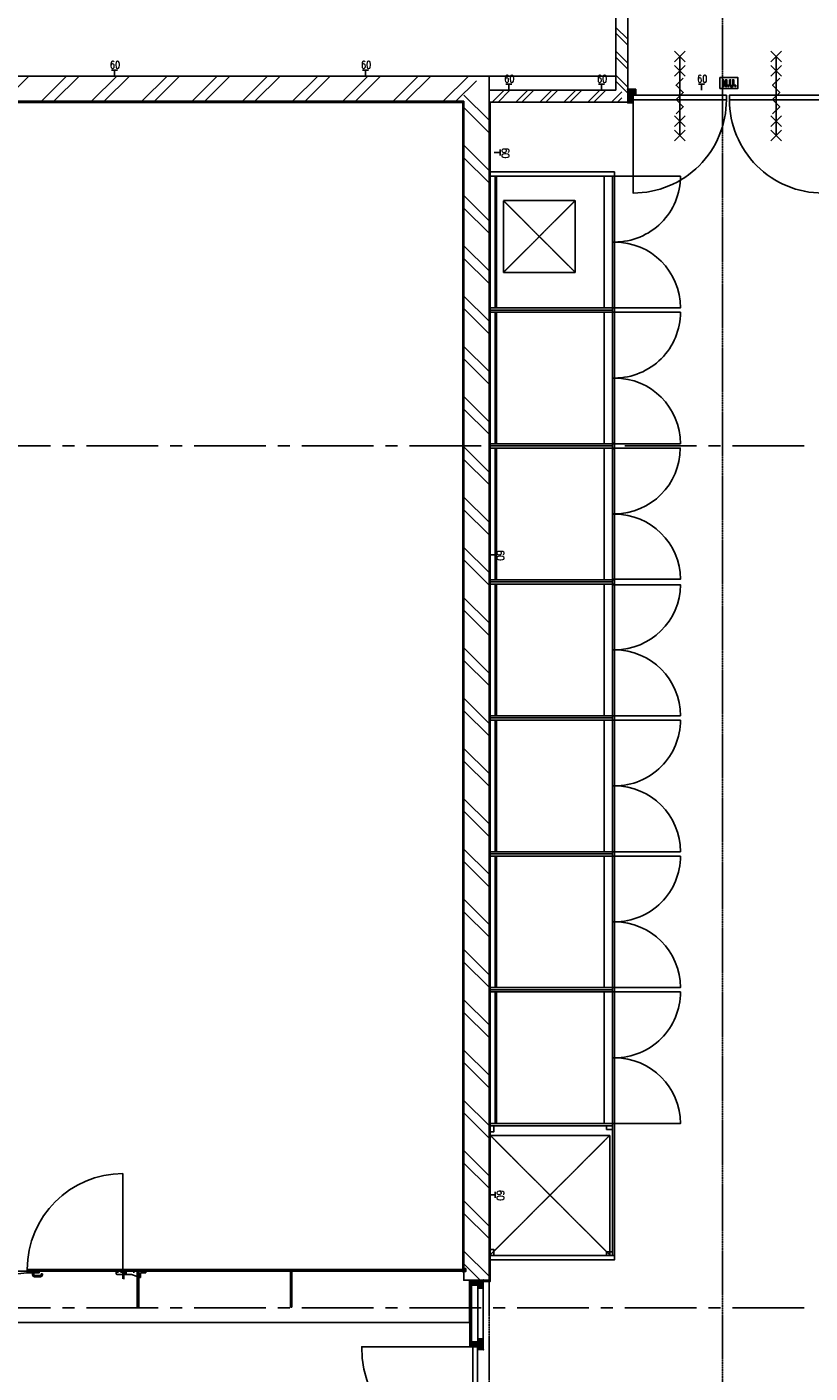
# Model space of a CAD drawing. Extents: x -66955 to 52345, y -20450 to 69550.
# Tile 23 of 94: x -60454 to -53906, y 33639 to 44886. Entities that reach past the tile are written whole.
import ezdxf
from ezdxf.enums import TextEntityAlignment as Align

# ---------------------------------------------------------------- set-up
doc = ezdxf.new("R2010")
doc.units = 0
doc.header["$MEASUREMENT"] = 0
for name, pattern in [('DASHDOT', [1, 0.5, -0.25, 0, -0.25]), ('DASHED', [0.75, 0.5, -0.25]), ('HIDDEN', [0.375, 0.25, -0.125]), ('LEEG', [1, -1])]:
    doc.linetypes.add(name, pattern=pattern)
for name, color, linetype in [('BEGGR$--21-', 7, 'CONTINUOUS'), ('BEGGR$--22-', 7, 'CONTINUOUS'), ('BEGGR$--31-', 7, 'CONTINUOUS'), ('BEGGR$--32-', 7, 'CONTINUOUS'), ('BEGGR$--43-', 7, 'CONTINUOUS'), ('BEGGR$--44-', 7, 'CONTINUOUS'), ('BEGGR$--71-', 7, 'CONTINUOUS'), ('BEGGR$--E5-', 7, 'CONTINUOUS'), ('BEGGR$--E6-', 7, 'CONTINUOUS'), ('STRAMIEN--05-', 7, 'CONTINUOUS'), ('STRAMIEN--E7-', 7, 'CONTINUOUS')]:
    doc.layers.add(name, color=color, linetype=linetype)
doc.styles.add('ROMANS', font='ROMANS', dxfattribs={"height": 0.2})
doc.styles.add('txt', font='TXT', dxfattribs={"height": 0.2})

# ---------------------------------------------------------------- blocks, each defined once
blk = doc.blocks.new('*O583')
at = {"layer": 'BEGGR$--E6-', "color": 7, "linetype": 'CONTINUOUS'}
for p, q in [((-45, 375), (45, 285)), ((-45, 285), (45, 375)), ((-45, 255), (45, 165)), ((-45, 165), (45, 255)), ((0, 330), (0, -330)), ((-45, -165), (45, -255)), ((-45, -255), (45, -165)), ((-45, -285), (45, -375)), ((-45, -375), (45, -285))]:
    blk.add_line(p, q, dxfattribs=at)
blk.add_lwpolyline([(30, 150), (-30, 90), (30.02, 30), (-30, -30), (30, -90), (-30, -150)], dxfattribs=at)
blk = doc.blocks.new('*O584')
at = {"layer": 'BEGGR$--E6-', "color": 7, "linetype": 'CONTINUOUS'}
for p, q in [((-45, 375), (45, 285)), ((-45, 285), (45, 375)), ((-45, 255), (45, 165)), ((-45, 165), (45, 255)), ((0, 330), (0, -330)), ((-45, -165), (45, -255)), ((-45, -255), (45, -165)), ((-45, -285), (45, -375)), ((-45, -375), (45, -285))]:
    blk.add_line(p, q, dxfattribs=at)
blk.add_lwpolyline([(30, 150), (-30, 90), (30.02, 30), (-30, -30), (30, -90), (-30, -150)], dxfattribs=at)
blk = doc.blocks.new('*O585')
at = {"layer": 'BEGGR$--E6-', "color": 7, "linetype": 'CONTINUOUS'}
for points in [[(-75, -45), (75, -45), (75, 45), (-75, 45)], [(-52.78, -30), (-44.59, -30), (-44.59, 7.3), (-27.24, -30), (-18.4, -30), (-18.4, 26.76), (-26.59, 26.74), (-26.59, -11.12), (-44.21, 26.76), (-52.78, 26.76)], [(6.14, 26.74), (6.14, -3.58), (6.35, -11.97), (6.99, -18.01), (7.9, -21.25), (9.43, -24.32), (11.6, -27.04), (14.47, -29.2), (18.41, -30.62), (23.84, -31.08), (28.48, -30.66), (32.12, -29.36), (34.98, -27.36), (37.2, -24.73), (38.8, -21.49), (39.82, -17.59), (40.33, -11.86), (40.51, -3.13), (40.51, 26.74), (32.33, 26.74), (32.32, -4.72), (31.93, -14.38), (31.12, -17.06), (29.52, -19.27), (27.04, -20.77), (23.6, -21.28), (20.12, -20.74), (17.49, -19.14), (15.67, -16.7), (14.68, -13.54), (14.33, -4.04), (14.33, 26.76)], [(-10.22, -30), (-2.04, -30), (-2.04, -19.09), (-10.22, -19.09)], [(48.69, -30), (56.88, -30), (56.88, -19.09), (48.7, -19.09)]]:
    blk.add_lwpolyline(points, close=True, dxfattribs=at)
blk = doc.blocks.new('*O601')
at = {"layer": 'BEGGR$--32-', "color": 7, "linetype": 'CONTINUOUS'}
blk.add_lwpolyline([(390, -371, 0.414214), (-390, 409), (-390, -371), (390, -371)], format="xyb", dxfattribs=at)
blk.add_lwpolyline([(-390, -409), (390, -409), (390, -371), (-390, -371)], close=True, dxfattribs=at)
blk = doc.blocks.new('*O602')
at = {"layer": 'BEGGR$--32-', "color": 7, "linetype": 'CONTINUOUS'}
blk.add_lwpolyline([(-390, -371, -0.414214), (390, 409), (390, -371), (-390, -371)], format="xyb", dxfattribs=at)
blk.add_lwpolyline([(390, -409), (-390, -409), (-390, -371), (390, -371)], close=True, dxfattribs=at)
blk = doc.blocks.new('BI$BS')
at = {"layer": 'BEGGR$--21-', "color": 7, "linetype": 'CONTINUOUS'}
blk.add_line((0.01, 114), (0.01, 0), dxfattribs=at)
at = {"layer": 'BEGGR$--32-', "color": 7, "linetype": 'CONTINUOUS'}
for p, q in [((-1674, 84.85), (-1644.85, 114)), ((-1674, 98.99), (-1658.99, 114)), ((-1674, 113.14), (-1673.14, 114)), ((-1674, 113.14), (-1632, 71.14)), ((-1660.72, 114), (-1632, 85.28)), ((-1646.58, 114), (-1638, 105.42)), ((-13.28, 114), (-42, 85.28)), ((0, 113.14), (-42, 71.14)), ((-27.42, 114), (-36, 105.42)), ((0, 84.85), (-29.15, 114)), ((0, 98.99), (-15.01, 114)), ((0, 113.14), (-0.86, 114)), ((-1674, 98.99), (-1632, 56.99)), ((-1674, 84.85), (-1673.15, 84)), ((-1674, 14.14), (-1632, 56.14)), ((-1674, 0), (-1627, 47)), ((-1674, 28.28), (-1672.28, 30)), ((-1674, 28.28), (-1645.72, 0)), ((-1674, 14.14), (-1659.86, 0)), ((-1665, 79.71), (-1638, 106.71)), ((-1665, 65.57), (-1632.57, 98)), ((-1665, 51.43), (-1632, 84.43)), ((-1665, 75.85), (-1607, 17.85)), ((-1665, 37.28), (-1632, 70.28)), ((-1665, 61.71), (-1607, 3.71)), ((-1665, 47.57), (-1617.43, 0)), ((-1665, 33.43), (-1631.57, 0)), ((-1659.86, 0), (-1612.86, 47)), ((-1645.72, 0), (-1607, 38.72)), ((-1631.57, 0), (-1607, 24.57)), ((-1622.01, 47), (-1607, 31.99)), ((-1617.43, 0), (-1607, 10.43)), ((-1607.86, 47), (-1607, 46.14)), ((-9, 75.85), (-67, 17.85)), ((-9, 61.71), (-67, 3.71)), ((-51.99, 47), (-67, 31.99)), ((-66.14, 47), (-67, 46.14)), ((-28.28, 0), (-67, 38.72)), ((-42.43, 0), (-67, 24.57)), ((-56.57, 0), (-67, 10.43)), ((-14.14, 0), (-61.14, 47)), ((-9, 47.57), (-56.57, 0)), ((0, 0), (-47, 47)), ((-9, 33.43), (-42.43, 0)), ((0, 98.99), (-42, 56.99)), ((-9, 51.43), (-42, 84.43)), ((-9, 37.28), (-42, 70.28)), ((0, 14.14), (-42, 56.14)), ((-9, 65.57), (-41.43, 98)), ((-9, 79.71), (-36, 106.71)), ((0, 28.28), (-28.28, 0)), ((0, 14.14), (-14.14, 0)), ((0, 28.28), (-1.72, 30)), ((0, 84.85), (-0.85, 84))]:
    blk.add_line(p, q, dxfattribs=at)
for points in [[(-1674, 0), (-1607, 0), (-1607, 47), (-1632, 47), (-1632, 98), (-1638, 98), (-1638, 114), (-1674, 114), (-1674, 84), (-1665, 84), (-1665, 30), (-1674, 30)], [(-1674, 0), (-1607, 0), (-1607, 47), (-1632, 47), (-1632, 98), (-1638, 98), (-1638, 114), (-1674, 114), (-1674, 84), (-1665, 84), (-1665, 30), (-1674, 30)], [(0, 0), (-67, 0), (-67, 47), (-42, 47), (-42, 98), (-36, 98), (-36, 114), (0, 114), (0, 84), (-9, 84), (-9, 30), (0, 30)], [(0, 0), (-67, 0), (-67, 47), (-42, 47), (-42, 98), (-36, 98), (-36, 114), (0, 114), (0, 84), (-9, 84), (-9, 30), (0, 30)]]:
    blk.add_lwpolyline(points, close=True, dxfattribs=at)
for p in [(-1674, 0), (0, 0)]:
    blk.add_point(p, dxfattribs=at)
for name, p in [('*O601', (-1240, 458)), ('*O602', (-434, 458))]:
    blk.add_blockref(name, p, dxfattribs=at)
at = {"layer": 'BEGGR$--32-', "color": 7, "linetype": 'CONTINUOUS', "extrusion": (0, 0, -1), "style": 'txt'}
for p in [(1641, 76), (23, 76)]:
    blk.add_text('67x114', height=10, rotation=270, dxfattribs=at).set_placement(p)
blk = doc.blocks.new('BI$CS')
at = {"layer": 'BEGGR$--21-', "color": 7, "linetype": 'CONTINUOUS'}
blk.add_blockref('BI$BS', (0, 0), dxfattribs=at)
blk = doc.blocks.new('*O604')
at = {"layer": 'BEGGR$--32-', "color": 7, "linetype": 'CONTINUOUS'}
for p, q in [((-494.36, 1500), (-508.5, 1485.86)), ((-480.22, 1500), (-508.5, 1471.72)), ((-508.5, 1500), (-461.5, 1453)), ((-475.07, 1491), (-508.5, 1457.57)), ((-460.93, 1491), (-508.5, 1443.43)), ((-508.5, 1485.86), (-461.5, 1438.86)), ((-508.5, 1471.72), (-469.78, 1433)), ((-446.79, 1491), (-504.79, 1433)), ((-494.36, 1500), (-452.36, 1458)), ((-432.65, 1491), (-490.65, 1433)), ((-480.22, 1500), (-478.5, 1498.28)), ((-471.22, 1491), (-438.22, 1458)), ((-457.07, 1491), (-424.07, 1458)), ((-409.51, 1500), (-451.51, 1458)), ((-442.93, 1491), (-410.5, 1458.57)), ((-395.36, 1500), (-437.36, 1458)), ((-428.79, 1491), (-401.79, 1464)), ((-423.65, 1500), (-424.5, 1499.15)), ((-423.65, 1500), (-394.5, 1470.85)), ((-394.5, 1486.72), (-423.22, 1458)), ((-409.51, 1500), (-394.5, 1484.99)), ((-394.5, 1472.58), (-403.08, 1464)), ((-395.36, 1500), (-394.5, 1499.14)), ((-508.5, 1457.57), (-483.93, 1433)), ((-508.5, 1443.43), (-498.07, 1433)), ((-461.5, 1448.01), (-476.51, 1433)), ((-461.5, 1433.86), (-462.36, 1433)), ((-508.5, 1004.85), (-503.35, 1010)), ((-508.5, 990.71), (-489.21, 1010)), ((-508.5, 976.57), (-475.07, 1010)), ((-508.5, 962.43), (-461.5, 1009.43)), ((-448.65, 945), (-508.5, 1004.85)), ((-508.5, 948.28), (-461.5, 995.28)), ((-461.5, 943.71), (-508.5, 990.71)), ((-508.5, 934.14), (-457.64, 985)), ((-508.5, 920), (-443.5, 985)), ((-461.5, 929.57), (-508.5, 976.57)), ((-466.07, 920), (-508.5, 962.43)), ((-480.22, 920), (-508.5, 948.28)), ((-494.36, 920), (-508.5, 934.14)), ((-434.51, 945), (-499.51, 1010)), ((-494.36, 920), (-429.36, 985)), ((-461.5, 986.14), (-485.36, 1010)), ((-480.22, 920), (-461.5, 938.72)), ((-461.5, 1000.28), (-471.22, 1010)), ((-466.07, 920), (-461.5, 924.57)), ((-420.36, 945), (-460.36, 985)), ((-455.22, 945), (-415.22, 985)), ((-410.5, 949.28), (-446.22, 985)), ((-441.07, 945), (-407.07, 979)), ((-398.08, 951), (-432.08, 985)), ((-426.93, 945), (-394.5, 977.43)), ((-394.5, 961.56), (-417.94, 985)), ((-412.79, 945), (-410.5, 947.29)), ((-406.79, 951), (-394.5, 963.29)), ((-394.5, 975.71), (-397.79, 979)), ((-494.36, -920), (-508.5, -934.14)), ((-480.22, -920), (-508.5, -948.28)), ((-466.07, -920), (-508.5, -962.43)), ((-508.5, -920), (-443.5, -985)), ((-461.5, -929.57), (-508.5, -976.57)), ((-508.5, -934.14), (-457.64, -985)), ((-461.5, -943.71), (-508.5, -990.71)), ((-448.65, -945), (-508.5, -1004.85)), ((-508.5, -948.28), (-461.5, -995.28)), ((-508.5, -962.43), (-461.5, -1009.43)), ((-508.5, -976.57), (-475.07, -1010)), ((-508.5, -990.71), (-489.21, -1010)), ((-508.5, -1004.85), (-503.35, -1010)), ((-434.51, -945), (-499.51, -1010)), ((-494.36, -920), (-429.36, -985)), ((-461.5, -986.14), (-485.36, -1010)), ((-480.22, -920), (-461.5, -938.72)), ((-461.5, -1000.28), (-471.22, -1010)), ((-466.07, -920), (-461.5, -924.57)), ((-420.36, -945), (-460.36, -985)), ((-455.22, -945), (-415.22, -985)), ((-410.5, -949.28), (-446.22, -985)), ((-441.07, -945), (-407.07, -979)), ((-398.08, -951), (-432.08, -985)), ((-426.93, -945), (-394.5, -977.43)), ((-394.5, -961.56), (-417.94, -985)), ((-412.79, -945), (-410.5, -947.29)), ((-406.79, -951), (-394.5, -963.29)), ((-394.5, -975.71), (-397.79, -979)), ((-508.5, -1443.43), (-498.07, -1433)), ((-508.5, -1457.57), (-483.93, -1433)), ((-508.5, -1471.72), (-469.78, -1433)), ((-508.5, -1485.86), (-461.5, -1438.86)), ((-460.93, -1491), (-508.5, -1443.43)), ((-508.5, -1500), (-461.5, -1453)), ((-475.07, -1491), (-508.5, -1457.57)), ((-446.79, -1491), (-504.79, -1433)), ((-494.36, -1500), (-452.36, -1458)), ((-432.65, -1491), (-490.65, -1433)), ((-461.5, -1448.01), (-476.51, -1433)), ((-471.22, -1491), (-438.22, -1458)), ((-461.5, -1433.86), (-462.36, -1433)), ((-457.07, -1491), (-424.07, -1458)), ((-409.51, -1500), (-451.51, -1458)), ((-442.93, -1491), (-410.5, -1458.57)), ((-395.36, -1500), (-437.36, -1458)), ((-394.5, -1486.72), (-423.22, -1458)), ((-480.22, -1500), (-508.5, -1471.72)), ((-494.36, -1500), (-508.5, -1485.86)), ((-480.22, -1500), (-478.5, -1498.28)), ((-428.79, -1491), (-401.79, -1464)), ((-423.65, -1500), (-424.5, -1499.15)), ((-423.65, -1500), (-394.5, -1470.85)), ((-409.51, -1500), (-394.5, -1484.99)), ((-394.5, -1472.58), (-403.08, -1464)), ((-395.36, -1500), (-394.5, -1499.14))]:
    blk.add_line(p, q, dxfattribs=at)
for points in [[(-508.5, 1500), (-508.5, 1433), (-461.5, 1433), (-461.5, 1458), (-410.5, 1458), (-410.5, 1464), (-394.5, 1464), (-394.5, 1500), (-424.5, 1500), (-424.5, 1491), (-478.5, 1491), (-478.5, 1500)], [(-508.5, 1500), (-508.5, 1433), (-461.5, 1433), (-461.5, 1458), (-410.5, 1458), (-410.5, 1464), (-394.5, 1464), (-394.5, 1500), (-424.5, 1500), (-424.5, 1491), (-478.5, 1491), (-478.5, 1500)], [(-410.5, 979), (-410.5, 1464), (-394.5, 1464), (-394.5, 979)], [(-508.5, 1010), (-508.5, 1433), (-461.5, 1433), (-461.5, 1010)], [(-461.5, 1458), (-461.5, 985), (-410.5, 985), (-410.5, 1458)], [(-508.5, 920), (-508.5, 1010), (-461.5, 1010), (-461.5, 985), (-410.5, 985), (-410.5, 979), (-394.5, 979), (-394.5, 951), (-410.5, 951), (-410.5, 945), (-461.5, 945), (-461.5, 920)], [(-508.5, 920), (-508.5, 1010), (-461.5, 1010), (-461.5, 985), (-410.5, 985), (-410.5, 979), (-394.5, 979), (-394.5, 951), (-410.5, 951), (-410.5, 945), (-461.5, 945), (-461.5, 920)], [(-459.5, 943), (-459.5, 13), (-421.5, 13), (-421.5, 943)], [(-459.5, -943), (-459.5, -13), (-421.5, -13), (-421.5, -943)], [(-508.5, -920), (-508.5, -1010), (-461.5, -1010), (-461.5, -985), (-410.5, -985), (-410.5, -979), (-394.5, -979), (-394.5, -951), (-410.5, -951), (-410.5, -945), (-461.5, -945), (-461.5, -920)], [(-508.5, -920), (-508.5, -1010), (-461.5, -1010), (-461.5, -985), (-410.5, -985), (-410.5, -979), (-394.5, -979), (-394.5, -951), (-410.5, -951), (-410.5, -945), (-461.5, -945), (-461.5, -920)], [(-508.5, -1010), (-508.5, -1433), (-461.5, -1433), (-461.5, -1010)], [(-461.5, -1458), (-461.5, -985), (-410.5, -985), (-410.5, -1458)], [(-410.5, -979), (-410.5, -1464), (-394.5, -1464), (-394.5, -979)], [(-508.5, -1500), (-508.5, -1433), (-461.5, -1433), (-461.5, -1458), (-410.5, -1458), (-410.5, -1464), (-394.5, -1464), (-394.5, -1500), (-424.5, -1500), (-424.5, -1491), (-478.5, -1491), (-478.5, -1500)], [(-508.5, -1500), (-508.5, -1433), (-461.5, -1433), (-461.5, -1458), (-410.5, -1458), (-410.5, -1464), (-394.5, -1464), (-394.5, -1500), (-424.5, -1500), (-424.5, -1491), (-478.5, -1491), (-478.5, -1500)]]:
    blk.add_lwpolyline(points, close=True, dxfattribs=at)
for points in [[(-421.49, 13, 0.41421356), (508.5, 943), (-421.5, 943), (-421.5, 13)], [(-421.49, -13, -0.41421356), (508.5, -943), (-421.5, -943), (-421.5, -13)]]:
    blk.add_lwpolyline(points, format="xyb", dxfattribs=at)
for p in [(-508.5, 1500), (-508.5, 920), (-508.5, -920), (-508.5, -1500)]:
    blk.add_point(p, dxfattribs=at)
at = {"layer": 'BEGGR$--32-', "color": 7, "linetype": 'CONTINUOUS', "style": 'txt'}
for p in [(-432.5, 1477), (-432.5, -1467)]:
    blk.add_text('67x114', height=10, rotation=180, dxfattribs=at).set_placement(p)
blk = doc.blocks.new('BI$KS')
at = {"layer": 'BEGGR$--32-', "color": 7, "linetype": 'CONTINUOUS'}
blk.add_blockref('*O604', (508.5, -1500), dxfattribs=at)
blk = doc.blocks.new('*O687')
at = {"layer": 'BEGGR$--22-', "color": 7, "linetype": 'HIDDEN'}
blk.add_line((-3.77, -7.76), (-3.77, 7.76), dxfattribs=at)
for points in [[(-5.13, 6.93), (5.13, 4.93), (5.04, -5.5)], [(-5.13, -7.49), (5.13, -5.49), (5.04, 4.94)]]:
    blk.add_lwpolyline(points, dxfattribs=at)
blk = doc.blocks.new('*O686')
at = {"layer": 'BEGGR$--22-', "color": 7, "linetype": 'DASHDOT'}
blk.add_line((13.77, -0.28), (-13.78, -0.28), dxfattribs=at)
at = {"layer": 'BEGGR$--22-', "color": 7, "linetype": 'HIDDEN'}
blk.add_blockref('*O687', (-7.99, 0), dxfattribs=at)
blk = doc.blocks.new('*O689')
at = {"layer": 'BEGGR$--22-', "color": 7, "linetype": 'HIDDEN'}
blk.add_line((-7.76, 3.77), (7.76, 3.77), dxfattribs=at)
for points in [[(-7.49, 5.13), (-5.49, -5.13), (4.94, -5.04)], [(6.93, 5.13), (4.93, -5.13), (-5.5, -5.04)]]:
    blk.add_lwpolyline(points, dxfattribs=at)
blk = doc.blocks.new('*O688')
at = {"layer": 'BEGGR$--22-', "color": 7, "linetype": 'DASHDOT'}
blk.add_line((-0.28, -13.77), (-0.28, 13.78), dxfattribs=at)
at = {"layer": 'BEGGR$--22-', "color": 7, "linetype": 'HIDDEN'}
blk.add_blockref('*O689', (0, 7.99), dxfattribs=at)
blk = doc.blocks.new('*O691')
at = {"layer": 'BEGGR$--22-', "color": 7, "linetype": 'HIDDEN'}
blk.add_line((-7.76, 3.77), (7.76, 3.77), dxfattribs=at)
for points in [[(-7.49, 5.13), (-5.49, -5.13), (4.94, -5.04)], [(6.93, 5.13), (4.93, -5.13), (-5.5, -5.04)]]:
    blk.add_lwpolyline(points, dxfattribs=at)
blk = doc.blocks.new('*O690')
at = {"layer": 'BEGGR$--22-', "color": 7, "linetype": 'DASHDOT'}
blk.add_line((-0.28, -13.77), (-0.28, 13.78), dxfattribs=at)
at = {"layer": 'BEGGR$--22-', "color": 7, "linetype": 'HIDDEN'}
blk.add_blockref('*O691', (0, 7.99), dxfattribs=at)
blk = doc.blocks.new('*O693')
at = {"layer": 'BEGGR$--22-', "color": 7, "linetype": 'HIDDEN'}
blk.add_line((-7.76, 3.77), (7.76, 3.77), dxfattribs=at)
for points in [[(-7.49, 5.13), (-5.49, -5.13), (4.94, -5.04)], [(6.93, 5.13), (4.93, -5.13), (-5.5, -5.04)]]:
    blk.add_lwpolyline(points, dxfattribs=at)
blk = doc.blocks.new('*O692')
at = {"layer": 'BEGGR$--22-', "color": 7, "linetype": 'DASHDOT'}
blk.add_line((-0.28, -13.77), (-0.28, 13.78), dxfattribs=at)
at = {"layer": 'BEGGR$--22-', "color": 7, "linetype": 'HIDDEN'}
blk.add_blockref('*O693', (0, 7.99), dxfattribs=at)
blk = doc.blocks.new('*O695')
at = {"layer": 'BEGGR$--22-', "color": 7, "linetype": 'HIDDEN'}
blk.add_line((-7.76, 3.77), (7.76, 3.77), dxfattribs=at)
for points in [[(-7.49, 5.13), (-5.49, -5.13), (4.94, -5.04)], [(6.93, 5.13), (4.93, -5.13), (-5.5, -5.04)]]:
    blk.add_lwpolyline(points, dxfattribs=at)
blk = doc.blocks.new('*O694')
at = {"layer": 'BEGGR$--22-', "color": 7, "linetype": 'DASHDOT'}
blk.add_line((-0.28, -13.77), (-0.28, 13.78), dxfattribs=at)
at = {"layer": 'BEGGR$--22-', "color": 7, "linetype": 'HIDDEN'}
blk.add_blockref('*O695', (0, 7.99), dxfattribs=at)
blk = doc.blocks.new('*O696')
at = {"layer": 'BEGGR$--22-', "color": 7, "linetype": 'HIDDEN', "extrusion": (0, 0, -1)}
blk.add_circle((0, 0), 9.66, dxfattribs=at)
at = {"layer": 'BEGGR$--22-', "color": 7, "linetype": 'CONTINUOUS', "extrusion": (0, 0, -1)}
blk.add_circle((0, 0), 3, dxfattribs=at)
blk = doc.blocks.new('*O759')
at = {"layer": 'BEGGR$--44-', "color": 7, "linetype": 'HIDDEN'}
for p, q in [((-300, -300), (300, 300)), ((300, -300), (-300, 300))]:
    blk.add_line(p, q, dxfattribs=at)
blk.add_lwpolyline([(300, -300), (300, 300), (-300, 300), (-300, -300)], close=True, dxfattribs=at)
blk = doc.blocks.new('*O760')
at = {"layer": 'BEGGR$--22-', "color": 7, "linetype": 'HIDDEN'}
blk.add_lwpolyline([(-500, -500), (500, 500), (500, -500), (-500, 500)], close=True, dxfattribs=at)
at = {"layer": 'BEGGR$--71-', "color": 7, "linetype": 'HIDDEN'}
blk.add_line((-500, 500), (500, 500), dxfattribs=at)

msp = doc.modelspace()

# ---------------------------------------------------------------- linework, layer by layer
at = {"layer": 'BEGGR$--21-', "color": 7, "linetype": 'CONTINUOUS'}
for p, q in [((-63430, 44475), (-56590, 44475)), ((-60647.5, 44265), (-60437.5, 44475)), ((-60332.5, 44265), (-60122.5, 44475)), ((-60227.5, 44265), (-60017.5, 44475)), ((-59912.5, 44265), (-59702.5, 44475)), ((-59807.5, 44265), (-59597.5, 44475)), ((-59492.5, 44265), (-59282.5, 44475)), ((-59387.5, 44265), (-59177.5, 44475)), ((-59072.5, 44265), (-58862.5, 44475)), ((-58967.5, 44265), (-58757.5, 44475)), ((-58652.5, 44265), (-58442.5, 44475)), ((-58547.5, 44265), (-58337.5, 44475)), ((-58232.5, 44265), (-58022.5, 44475)), ((-58127.5, 44265), (-57917.5, 44475)), ((-57812.5, 44265), (-57602.5, 44475)), ((-57707.5, 44265), (-57497.5, 44475)), ((-57392.5, 44265), (-57182.5, 44475)), ((-57287.5, 44265), (-57077.5, 44475)), ((-56972.5, 44265), (-56762.5, 44475)), ((-56867.5, 44265), (-56695.3, 44437.2)), ((-56590, 44475), (-56590, 34415)), ((-56800, 44317.5), (-56590, 44107.5)), ((-63220, 44265), (-56800, 44265)), ((-56800, 44265), (-56800, 34415)), ((-56800, 44212.5), (-56590, 44002.5)), ((-56800, 43897.5), (-56590, 43687.5)), ((-56800, 43792.5), (-56590, 43582.5)), ((-56800, 43477.5), (-56590, 43267.5)), ((-56800, 43372.5), (-56590, 43162.5)), ((-56800, 43057.5), (-56590, 42847.5)), ((-56800, 42952.5), (-56590, 42742.5)), ((-56800, 42637.5), (-56590, 42427.5)), ((-56800, 42532.5), (-56590, 42322.5)), ((-56800, 42217.5), (-56590, 42007.5)), ((-56800, 42112.5), (-56590, 41902.5)), ((-56800, 41797.5), (-56590, 41587.5)), ((-56800, 41692.5), (-56590, 41482.5)), ((-56800, 41377.5), (-56590, 41167.5)), ((-56800, 41272.5), (-56590, 41062.5)), ((-56800, 40957.5), (-56590, 40747.5)), ((-56800, 40852.5), (-56590, 40642.5)), ((-56800, 40537.5), (-56590, 40327.5)), ((-56800, 40432.5), (-56590, 40222.5)), ((-56800, 40117.5), (-56590, 39907.5)), ((-56800, 40012.5), (-56590, 39802.5)), ((-56800, 39697.5), (-56590, 39487.5)), ((-56800, 39592.5), (-56590, 39382.5)), ((-56800, 39277.5), (-56590, 39067.5)), ((-56800, 39172.5), (-56590, 38962.5)), ((-56800, 38857.5), (-56590, 38647.5)), ((-56800, 38752.5), (-56590, 38542.5)), ((-56800, 38437.5), (-56590, 38227.5)), ((-56800, 38332.5), (-56590, 38122.5)), ((-56800, 38017.5), (-56590, 37807.5)), ((-56800, 37912.5), (-56590, 37702.5)), ((-56800, 37597.5), (-56590, 37387.5)), ((-56800, 37492.5), (-56590, 37282.5)), ((-56800, 37177.5), (-56590, 36967.5)), ((-56800, 37072.5), (-56590, 36862.5)), ((-56800, 36757.5), (-56590, 36547.5)), ((-56800, 36652.5), (-56590, 36442.5)), ((-56800, 36337.5), (-56590, 36127.5)), ((-56800, 36232.5), (-56590, 36022.5)), ((-56800, 35917.5), (-56590, 35707.5)), ((-56800, 35812.5), (-56590, 35602.5)), ((-56800, 35497.5), (-56590, 35287.5)), ((-56800, 35392.5), (-56590, 35182.5)), ((-56800, 35077.5), (-56590, 34867.5)), ((-56800, 34972.5), (-56590, 34762.5)), ((-56800, 34657.5), (-56590, 34447.5)), ((-56800, 34552.5), (-56663.5, 34416)), ((-56800, 34415), (-56590, 34415))]:
    msp.add_line(p, q, dxfattribs=at)
at = {"layer": 'BEGGR$--22-', "color": 7, "linetype": 'CONTINUOUS'}
for p, q in [((-55530, 44358), (-55530, 45458)), ((-55430, 44258), (-55430, 45458)), ((-55430, 44783), (-55530, 44883)), ((-55430, 44733), (-55530, 44833)), ((-55430, 44583), (-55530, 44683)), ((-55430, 44533), (-55530, 44633)), ((-55430, 44383), (-55530, 44483)), ((-55430, 44333), (-55530, 44433)), ((-56590, 44358), (-55530, 44358)), ((-56590, 44258), (-56590, 44358)), ((-56565, 44258), (-56465, 44358)), ((-56515, 44258), (-56415, 44358)), ((-56365, 44258), (-56265, 44358)), ((-56315, 44258), (-56215, 44358)), ((-56165, 44258), (-56065, 44358)), ((-56115, 44258), (-56015, 44358)), ((-55965, 44258), (-55865, 44358)), ((-55915, 44258), (-55815, 44358)), ((-55765, 44258), (-55665, 44358)), ((-55715, 44258), (-55615, 44358)), ((-55565, 44258), (-55480, 44343)), ((-63220, 44265), (-56800, 44265)), ((-63210, 44255), (-56810, 44255)), ((-56810, 34511.5), (-56810, 44255)), ((-56800, 34511.5), (-56800, 44265)), ((-56590, 44258), (-55430, 44258)), ((-55515, 44258), (-55480, 44293)), ((-59650.78, 34505), (-59650.78, 35305)), ((-63209.18, 34490.02), (-59609.46, 34490.02)), ((-60452.9, 34480.75), (-60452.9, 34490.02)), ((-60450.78, 34505), (-59650.78, 34505)), ((-60450.78, 34493), (-60450.78, 34505)), ((-60450.78, 34503.47), (-59650.78, 34503.47)), ((-60450.78, 34501.47), (-59650.78, 34501.47)), ((-60450.78, 34499.47), (-59650.78, 34499.47)), ((-60450.78, 34497.47), (-59650.78, 34497.47)), ((-60450.78, 34495.47), (-59650.78, 34495.47)), ((-60450.78, 34493.47), (-59650.78, 34493.47)), ((-60450.78, 34493), (-59650.78, 34493)), ((-60450.78, 34493), (-60450.78, 34480.75)), ((-60323.83, 34466.61), (-60333.83, 34466.61)), ((-59651.15, 34462.47), (-59651.15, 34490.02)), ((-59650.78, 34493), (-59650.78, 34505)), ((-56790.53, 34505), (-59644.78, 34505)), ((-59644.78, 34505), (-59644.78, 34493)), ((-56790.53, 34503.53), (-59644.78, 34503.53)), ((-56790.53, 34501.53), (-59644.78, 34501.53)), ((-56790.53, 34499.53), (-59644.78, 34499.53)), ((-56790.53, 34497.53), (-59644.78, 34497.53)), ((-56790.53, 34495.53), (-59644.78, 34495.53)), ((-56790.53, 34493.53), (-59644.78, 34493.53)), ((-56790.53, 34493), (-59644.78, 34493)), ((-59644.78, 34462.47), (-59644.78, 34490.02)), ((-59607.74, 34490.02), (-56994.28, 34490.02)), ((-59530.78, 34490), (-59530.78, 34190)), ((-59530.78, 34490), (-59518.78, 34490)), ((-59530.28, 34190), (-59530.28, 34490)), ((-59528.28, 34190), (-59528.28, 34490)), ((-59526.28, 34190), (-59526.28, 34490)), ((-59524.28, 34190), (-59524.28, 34490)), ((-59522.28, 34190), (-59522.28, 34490)), ((-59520.28, 34190), (-59520.28, 34490)), ((-59518.78, 34490), (-59518.78, 34190)), ((-59503.78, 34438.2), (-59518.78, 34438.2)), ((-59460.58, 34475), (-59460.58, 34490)), ((-58250.78, 34490), (-58250.78, 34190)), ((-58250.78, 34490), (-58238.78, 34490)), ((-58238.78, 34490), (-58238.78, 34190)), ((-56810.82, 34490.02), (-57003.7, 34490.02)), ((-56800, 34511.5), (-56810, 34511.5)), ((-56809.96, 34493), (-56810, 34492.96)), ((-56807.13, 34493), (-56810, 34490.13)), ((-56804.3, 34493), (-56808.8, 34488.5)), ((-56801.48, 34493), (-56805.98, 34488.5)), ((-56800, 34491.65), (-56803.15, 34488.5)), ((-56800, 34488.82), (-56800.32, 34488.5)), ((-56790.53, 34505), (-56790.53, 34493)), ((-56590, 34415), (-56800, 34415)), ((-59530.78, 34190), (-59518.78, 34190)), ((-58250.78, 34190), (-58238.78, 34190)), ((-63229.34, 34060.02), (-56834.73, 34060.02))]:
    msp.add_line(p, q, dxfattribs=at)
at = {"layer": 'BEGGR$--22-', "color": 7, "linetype": 'LEEG'}
for p, q in [((-63215, 44260), (-56805, 44260)), ((-56805, 34511.5), (-56805, 44260)), ((-60450.78, 34499), (-59650.78, 34499)), ((-56790.53, 34499), (-59644.78, 34499)), ((-59524.78, 34490), (-59524.78, 34190)), ((-58244.78, 34490), (-58244.78, 34190))]:
    msp.add_line(p, q, dxfattribs=at)
at = {"layer": 'BEGGR$--22-', "color": 7, "linetype": 'HIDDEN'}
for p, q in [((-59651.15, 34462.47), (-59651.15, 34426.97)), ((-59644.78, 34462.47), (-59644.78, 34424.41))]:
    msp.add_line(p, q, dxfattribs=at)
at = {"layer": 'BEGGR$--22-', "color": 7, "linetype": 'CONTINUOUS'}
for points in [[(-56590, 34415), (-56580, 34415), (-56580, 44258), (-56590, 44258)], [(-55540, 43675), (-56580, 43675), (-56580, 43639), (-55540, 43639)], [(-56540, 43639), (-56528, 43639), (-56528, 42539), (-56540, 42539)], [(-55540, 43089), (-55540, 43639), (-55558, 43639), (-55558, 43089)], [(-55540, 42539), (-55540, 43089), (-55558, 43089), (-55558, 42539)], [(-55558, 42539), (-56580, 42539), (-56580, 42521), (-55558, 42521)], [(-55558, 42521), (-56580, 42521), (-56580, 42503), (-55558, 42503)], [(-55558, 42539), (-55540, 42539), (-55540, 42503), (-55558, 42503)], [(-56540, 42503), (-56528, 42503), (-56528, 41403), (-56540, 41403)], [(-55540, 41953), (-55540, 42503), (-55558, 42503), (-55558, 41953)], [(-55540, 41408), (-55540, 41953), (-55558, 41953), (-55558, 41408)], [(-55558, 41403), (-56580, 41403), (-56580, 41385), (-55558, 41385)], [(-55558, 41403), (-55540, 41403), (-55540, 41367), (-55558, 41367)], [(-55558, 41385), (-56580, 41385), (-56580, 41367), (-55558, 41367)], [(-56540, 41367), (-56528, 41367), (-56528, 40267), (-56540, 40267)], [(-55540, 40819), (-55540, 41362), (-55558, 41362), (-55558, 40819)], [(-55540, 40272), (-55540, 40815), (-55558, 40815), (-55558, 40272)], [(-55558, 40267), (-56580, 40267), (-56580, 40249), (-55558, 40249)], [(-55558, 40267), (-55540, 40267), (-55540, 40231), (-55558, 40231)], [(-55558, 40249), (-56580, 40249), (-56580, 40231), (-55558, 40231)], [(-56540, 40231), (-56528, 40231), (-56528, 39131), (-56540, 39131)], [(-55540, 39683), (-55540, 40226), (-55558, 40226), (-55558, 39683)], [(-55540, 39131), (-55540, 39681), (-55558, 39681), (-55558, 39131)], [(-55558, 39131), (-56580, 39131), (-56580, 39113), (-55558, 39113)], [(-55558, 39113), (-56580, 39113), (-56580, 39095), (-55558, 39095)], [(-56540, 39095), (-56528, 39095), (-56528, 37995), (-56540, 37995)], [(-55558, 39131), (-55540, 39131), (-55540, 39095), (-55558, 39095)], [(-55540, 38545), (-55540, 39095), (-55558, 39095), (-55558, 38545)], [(-55540, 37995), (-55540, 38545), (-55558, 38545), (-55558, 37995)], [(-55558, 37995), (-56580, 37995), (-56580, 37977), (-55558, 37977)], [(-55558, 37977), (-56580, 37977), (-56580, 37959), (-55558, 37959)], [(-56540, 37959), (-56528, 37959), (-56528, 36859), (-56540, 36859)], [(-55558, 37995), (-55540, 37995), (-55540, 37959), (-55558, 37959)], [(-55540, 37409), (-55540, 37959), (-55558, 37959), (-55558, 37409)], [(-55540, 36859), (-55540, 37409), (-55558, 37409), (-55558, 36859)], [(-55558, 36859), (-56580, 36859), (-56580, 36841), (-55558, 36841)], [(-55558, 36841), (-56580, 36841), (-56580, 36823), (-55558, 36823)], [(-56540, 36823), (-56528, 36823), (-56528, 35723), (-56540, 35723)], [(-55558, 36859), (-55540, 36859), (-55540, 36823), (-55558, 36823)], [(-55540, 36273), (-55540, 36823), (-55558, 36823), (-55558, 36273)], [(-55540, 35723), (-55540, 36273), (-55558, 36273), (-55558, 35723)], [(-55558, 35723), (-56580, 35723), (-56580, 35705), (-55558, 35705)], [(-56580, 35655), (-56550, 35655), (-56550, 35705), (-56580, 35705)], [(-55558, 35675), (-55558, 35705), (-55608, 35705), (-55608, 35675)], [(-55540, 34621), (-55540, 35723), (-55558, 35723), (-55558, 34621)], [(-56580, 34621), (-56550, 34621), (-56550, 34671), (-56580, 34671)], [(-55558, 34621), (-55558, 34651), (-55608, 34651), (-55608, 34621)], [(-55540, 34621), (-56580, 34621), (-56580, 34585), (-55540, 34585)], [(-56785, 34511.5), (-56785, 34486.5), (-56810, 34486.5), (-56810, 34511.5)], [(-56810, 34488.5), (-56810, 34486.5), (-56785, 34486.5), (-56785, 34511.5), (-56810, 34511.5), (-56810, 34509.5), (-56787, 34509.5), (-56787, 34488.5)], [(-56800, 34493), (-56800, 34488.5), (-56810, 34488.5), (-56810, 34493)], [(-56580, 34415), (-56638, 34415), (-56638, 34405), (-56580, 34405)]]:
    msp.add_lwpolyline(points, close=True, dxfattribs=at)
for points in [[(-60529.07, 34466.52), (-60454.78, 34475), (-60446.7, 34476.14)], [(-60452.9, 34480.75), (-60445.09, 34480.75), (-60445.09, 34475.24), (-60352.58, 34475.24), (-60352.58, 34490.02)], [(-60446.7, 34476.14), (-60446.7, 34480.75), (-60452.9, 34480.75)], [(-59624.35, 34490.25), (-59624.35, 34470.58), (-59656.56, 34470.58)], [(-59644.78, 34462.47), (-59580.53, 34462.47), (-59531.42, 34444.27)], [(-59518.78, 34438.2), (-59518.78, 34490), (-59460.58, 34490)], [(-59503.78, 34438.2), (-59503.78, 34475), (-59460.58, 34475)], [(-56834.72, 34060.02), (-56753, 34060.02), (-56753, 34414), (-56801, 34414), (-56801, 34485.55)], [(-56801, 34485.55), (-56810.82, 34485.55), (-56810.82, 34490.02)]]:
    msp.add_lwpolyline(points, dxfattribs=at)
for points in [[(-60406.34, 34474.73), (-60406.34, 34459.12, 0.41421356), (-60391.34, 34444.12), (-60338.83, 34444.12, 0.41421356), (-60323.83, 34459.12), (-60323.83, 34466.61)], [(-60396.34, 34474.73), (-60396.34, 34459.12, 0.41421356), (-60391.34, 34454.12), (-60338.83, 34454.12, 0.41421356), (-60333.83, 34459.12), (-60333.83, 34466.61)], [(-59708.53, 34489.49), (-59708.53, 34472.47, 0.41421356), (-59698.53, 34462.47), (-59651.15, 34462.47)]]:
    msp.add_lwpolyline(points, format="xyb", dxfattribs=at)
at = {"layer": 'BEGGR$--22-', "color": 7, "linetype": 'CONTINUOUS', "extrusion": (0, 0, -1)}
msp.add_arc((59650.78, 34505), 800, 360, 90, dxfattribs=at)
at = {"layer": 'BEGGR$--31-', "color": 7, "linetype": 'CONTINUOUS'}
for points in [[(-54990, 43639), (-55540, 43639)], [(-54990, 42503), (-55540, 42503)], [(-54990, 39095), (-55540, 39095)], [(-54990, 37959), (-55540, 37959)], [(-54990, 36823), (-55540, 36823)]]:
    msp.add_lwpolyline(points, dxfattribs=at)
for points in [[(-55540, 43089, -0.41421356), (-54990, 42539), (-55540, 42539)], [(-55540, 41953, -0.41421356), (-54990, 41403), (-55540, 41403)], [(-55540, 40819, 0.41421356), (-54992.01, 41366.99), (-54990, 41367), (-55540, 41367)], [(-55540, 40815, -0.41421356), (-54989.99, 40272), (-55540, 40272)], [(-55540, 39683, 0.41421356), (-54989.99, 40226), (-55540, 40226)], [(-55540, 39681, -0.41421356), (-54990, 39131), (-55540, 39131)], [(-55540, 38545, -0.41421356), (-54990, 37995), (-55540, 37995)], [(-55540, 37409, -0.41421356), (-54990, 36859), (-55540, 36859)], [(-55540, 36273, -0.41421356), (-54990, 35723), (-55540, 35723)]]:
    msp.add_lwpolyline(points, format="xyb", dxfattribs=at)
for centre in [(-55540, 43638.99), (-55540, 42502.99), (-55540, 39094.99), (-55540, 37958.99), (-55540, 36822.99)]:
    msp.add_ellipse(centre, major_axis=(550.01, 0), ratio=0.999963, start_param=4.71238898, end_param=6.28318531, dxfattribs=at)
at = {"layer": 'BEGGR$--43-', "color": 7, "linetype": 'CONTINUOUS'}
msp.add_lwpolyline([(-55530, 44475), (-63330, 44475), (-63330, 44975), (-55530, 44975)], close=True, dxfattribs=at)
at = {"layer": 'BEGGR$--71-', "color": 7, "linetype": 'HIDDEN'}
for points in [[(-56528, 43639), (-55628, 43639), (-55628, 42539), (-56528, 42539)], [(-56528, 42503), (-55628, 42503), (-55628, 41403), (-56528, 41403)], [(-56528, 41367), (-55628, 41367), (-55628, 40267), (-56528, 40267)], [(-56528, 40231), (-55628, 40231), (-55628, 39131), (-56528, 39131)], [(-56528, 39095), (-55628, 39095), (-55628, 37995), (-56528, 37995)], [(-56528, 37959), (-55628, 37959), (-55628, 36859), (-56528, 36859)], [(-56528, 36823), (-55628, 36823), (-55628, 35723), (-56528, 35723)]]:
    msp.add_lwpolyline(points, close=True, dxfattribs=at)
at = {"layer": 'BEGGR$--E5-', "color": 1, "linetype": 'CONTINUOUS'}
for p, q in [((-59747, 44525), (-59697, 44525)), ((-59722, 44475), (-59722, 44525)), ((-57648, 44525), (-57598, 44525)), ((-57623, 44475), (-57623, 44525)), ((-56450.05, 44408), (-56400.05, 44408)), ((-56425.05, 44358), (-56425.05, 44408)), ((-55675, 44408), (-55625, 44408)), ((-55650, 44358), (-55650, 44408)), ((-54837.59, 44408), (-54787.59, 44408)), ((-54812.59, 44358), (-54812.59, 44408)), ((-56548.12, 43838.22), (-56498.12, 43837.6)), ((-56497.81, 43862.6), (-56498.44, 43812.6)), ((-56539.85, 40500.69), (-56540.16, 40450.69)), ((-56590, 40476), (-56540, 40475.69)), ((-56590, 35128.89), (-56540, 35128.89)), ((-56540, 35153.89), (-56540, 35103.89))]:
    msp.add_line(p, q, dxfattribs=at)
at = {"layer": 'BEGGR$--E5-', "color": 1, "linetype": 'DASHED'}
msp.add_lwpolyline([(-63430, 44475), (-56590, 44475), (-56590, 21355), (-63430, 21355)], close=True, dxfattribs=at)
at = {"layer": 'STRAMIEN--05-', "color": 251, "linetype": 'DASHED'}
msp.add_line((-54639, 4749), (-54639, 69050), dxfattribs=at)
at = {"layer": 'STRAMIEN--E7-', "color": 6, "linetype": 'CONTINUOUS'}
for p, q in [((-60256, 41385), (-60556, 41385)), ((-60056, 41385), (-60156, 41385)), ((-59656, 41385), (-59956, 41385)), ((-59356, 41385), (-59656, 41385)), ((-59156, 41385), (-59256, 41385)), ((-58756, 41385), (-59056, 41385)), ((-58456, 41385), (-58756, 41385)), ((-58256, 41385), (-58356, 41385)), ((-57856, 41385), (-58156, 41385)), ((-57556, 41385), (-57856, 41385)), ((-57356, 41385), (-57456, 41385)), ((-56956, 41385), (-57256, 41385)), ((-56656, 41385), (-56956, 41385)), ((-56456, 41385), (-56556, 41385)), ((-56056, 41385), (-56356, 41385)), ((-55756, 41385), (-56056, 41385)), ((-55556, 41385), (-55656, 41385)), ((-55156, 41385), (-55456, 41385)), ((-54856, 41385), (-55156, 41385)), ((-54656, 41385), (-54756, 41385)), ((-54256, 41385), (-54556, 41385)), ((-53956, 41385), (-54256, 41385)), ((-60256, 34185), (-60556, 34185)), ((-60056, 34185), (-60156, 34185)), ((-59656, 34185), (-59956, 34185)), ((-59356, 34185), (-59656, 34185)), ((-59156, 34185), (-59256, 34185)), ((-58756, 34185), (-59056, 34185)), ((-58456, 34185), (-58756, 34185)), ((-58256, 34185), (-58356, 34185)), ((-57856, 34185), (-58156, 34185)), ((-57556, 34185), (-57856, 34185)), ((-57356, 34185), (-57456, 34185)), ((-56956, 34185), (-57256, 34185)), ((-56656, 34185), (-56956, 34185)), ((-56456, 34185), (-56556, 34185)), ((-56056, 34185), (-56356, 34185)), ((-55756, 34185), (-56056, 34185)), ((-55556, 34185), (-55656, 34185)), ((-55156, 34185), (-55456, 34185)), ((-54856, 34185), (-55156, 34185)), ((-54656, 34185), (-54756, 34185)), ((-54256, 34185), (-54556, 34185)), ((-53956, 34185), (-54256, 34185))]:
    msp.add_line(p, q, dxfattribs=at)

# ---------------------------------------------------------------- block references
at = {"layer": 'BEGGR$--21-', "color": 7, "linetype": 'CONTINUOUS', "yscale": -1}
msp.add_blockref('BI$CS', (-53755.99, 44365), dxfattribs=at)
at = {"layer": 'BEGGR$--22-', "color": 7, "linetype": 'HIDDEN'}
for name, p in [('*O760', (-56080, 35125)), ('*O696', (-59634.45, 34480.46))]:
    msp.add_blockref(name, p, dxfattribs=at)
at = {"layer": 'BEGGR$--22-', "color": 7, "linetype": 'DASHDOT'}
for name, p in [('*O694', (-59693.93, 34491)), ('*O692', (-59665.3, 34491)), ('*O690', (-59558.3, 34491)), ('*O686', (-59516.92, 34455.56)), ('*O688', (-59486.05, 34491))]:
    msp.add_blockref(name, p, dxfattribs=at)
at = {"layer": 'BEGGR$--32-', "color": 7, "linetype": 'CONTINUOUS', "yscale": -1, "rotation": 180}
msp.add_blockref('BI$KS', (-56638, 34415), dxfattribs=at)
at = {"layer": 'BEGGR$--44-', "color": 7, "linetype": 'HIDDEN'}
msp.add_blockref('*O759', (-56170, 43135), dxfattribs=at)
at = {"layer": 'BEGGR$--E6-', "color": 7, "linetype": 'CONTINUOUS'}
for name, p in [('*O583', (-54995.99, 44309.27)), ('*O584', (-54189.99, 44309.27)), ('*O585', (-54584.88, 44417.76))]:
    msp.add_blockref(name, p, dxfattribs=at)

# ---------------------------------------------------------------- texts
at = {"layer": 'BEGGR$--E5-', "color": 1, "linetype": 'CONTINUOUS', "style": 'ROMANS', "width": 0.8}
for p in [(-59716.84, 44570.34), (-57617.84, 44570.34), (-56419.9, 44453.34), (-55644.84, 44453.34), (-54807.44, 44453.34)]:
    msp.add_text('60', height=62.5, dxfattribs=at).set_placement(p, align=Align.MIDDLE)
for rotation, p in [(269.286357, (-56452.85, 43831.87)), (269.643179, (-56494.69, 40470.26)), (270, (-56494.66, 35123.74))]:
    msp.add_text('60', height=62.5, rotation=rotation, dxfattribs=at).set_placement(p, align=Align.MIDDLE)

doc.saveas('drawing.dxf')
